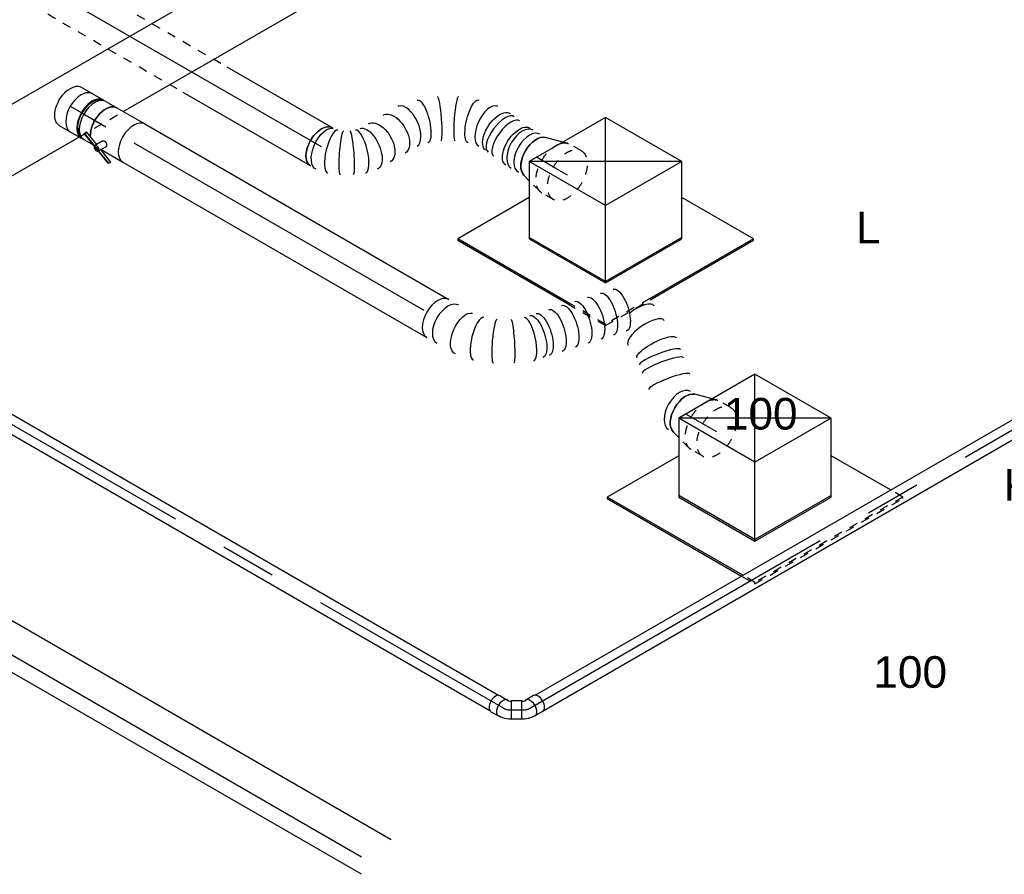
# Model space of a CAD drawing. Extents: x -238422 to 258194, y -34825 to 126331.
# Tile 61 of 239: x -32159 to -29357, y -32323 to -29891. Entities that reach past the tile are written whole.
import ezdxf
from ezdxf.enums import TextEntityAlignment as Align

# ---------------------------------------------------------------- set-up
doc = ezdxf.new("R2010")
doc.units = 0
doc.header["$LTSCALE"] = 50
doc.linetypes.add('CENTER2', pattern=[28.575, 19.05, -3.175, 3.175, -3.175])
doc.linetypes.add('STREEPJES', pattern=[0.1, 0.05, -0.05])
doc.layers.get('0').update_dxf_attribs({"linetype": 'CONTINUOUS'})
for name, color, linetype in [('EL6131--', 2, 'CONTINUOUS'), ('EM6131--', 1, 'CONTINUOUS'), ('WL524---_D', 153, 'CONTINUOUS'), ('WL524---_HARTLIJN', 8, 'CONTINUOUS'), ('WL570---_RETOUR', 112, 'CONTINUOUS'), ('WL570---_RETOUR_HL', 8, 'CONTINUOUS'), ('WL570---_RETOUR_RST', 2, 'CONTINUOUS'), ('WL570---_RETOUR_RST_HL', 1, 'CONTINUOUS'), ('WL570---_TOEVOER', 3, 'CONTINUOUS'), ('WL570---_TOEVOER_HL', 8, 'CONTINUOUS'), ('WL570---_TOEVOER_RST', 2, 'CONTINUOUS'), ('WL570---_TOEVOER_RST_HL', 1, 'CONTINUOUS'), ('WM570---_RETOUR_PR', 1, 'CONTINUOUS'), ('WM570---_RETOUR_RST_PR', 1, 'CONTINUOUS'), ('WM570---_TOEVOER_PR', 1, 'CONTINUOUS'), ('WM570---_TOEVOER_RST_PR', 1, 'CONTINUOUS')]:
    doc.layers.add(name, color=color, linetype=linetype)
doc.styles.add('BURO-018', font='ARIAL.TTF', dxfattribs={"height": 90})

# ---------------------------------------------------------------- blocks, each defined once
blk = doc.blocks.new('*U1442')
at = {"color": 0, "ltscale": 10}
for p, q in [((29.9, 25, -10069.2), (4556.7, 25, -10069.2)), ((29.9, -25, -10069.2), (4537.4, -25, -10069.2))]:
    blk.add_line(p, q, dxfattribs=at)
at = {"layer": 'WL524---_HARTLIJN', "linetype": 'CENTER2'}
blk.add_line((0, 0, -10069.2), (4556.7, 0, -10069.2), dxfattribs=at)
at = {"layer": 'WL524---_D', "color": 1, "style": 'BURO-018'}
blk.add_attdef('POSNR', text='', height=90, dxfattribs=at).set_placement((0, 0), align=Align.MIDDLE)
blk = doc.blocks.new('*U1459')
at = {"color": 0, "ltscale": 10}
for p, q in [((18.7, 41.1, -10077.3), (-3.2, 28.4, -10077.3)), ((-12.7, 25, -10077.3), (-14, 25, -10077.3)), ((-12.7, 25, -10077.3), (-10.6, 25, -10077.3)), ((-10.6, 25, -10077.3), (-6.8, 25.6, -10077.3)), ((-6.8, 25.6, -10077.3), (-4.2, 26.5, -10077.3)), ((-4.2, 26.5, -10077.3), (-3.5, 26.9, -10077.3)), ((-12.7, -25, -10077.3), (-14, -25, -10077.3)), ((-12.7, -25, -10077.3), (-6.8, -25, -10077.3)), ((-6.8, -25, -10077.3), (4.8, -23.2, -10077.3)), ((5.2, -23.1, -10077.3), (4.8, -23.2, -10077.3)), ((5.2, -23.1, -10077.3), (15.9, -19.6, -10077.3)), ((15.9, -19.6, -10077.3), (17, -19, -10077.3)), ((17, -19, -10077.3), (21.5, -16.4, -10077.3)), ((44.9, -4.4, -10077.3), (23, -17, -10077.3))]:
    blk.add_line(p, q, dxfattribs=at)
for centre, start_param, end_param in [((9.9, 5.7, -10077.3), 2.831748, 6.536805), ((31.8, 18.4, -10077.3), 3.141593, 6.283185)]:
    blk.add_ellipse(centre, major_axis=(-13.1, 22.7), ratio=0.57735, start_param=start_param, end_param=end_param, dxfattribs=at)
at = {"layer": 'WL524---_HARTLIJN', "linetype": 'CENTER2'}
for p, q in [((9.9, 5.7, -10077.3), (9, 5.2, -10077.3)), ((-44, 0, -10077.3), (-12.7, 0, -10077.3))]:
    blk.add_line(p, q, dxfattribs=at)
blk.add_ellipse((-12.7, 17.8, -10077.3), major_axis=(30.8, 0), ratio=0.57735, start_param=4.712389, end_param=5.497787, dxfattribs=at)
at = {"layer": 'WL524---_D', "color": 1, "style": 'BURO-018'}
blk.add_attdef('POSNR', text='', height=90, dxfattribs=at).set_placement((0, 0), align=Align.MIDDLE)
blk = doc.blocks.new('*U1460')
at = {"color": 0, "ltscale": 10}
for p, q in [((-3.3, 27, -10077.3), (-1.5, 28, -10077.3)), ((-1, 29.7, -10077.3), (-1.5, 28, -10077.3)), ((25, 44.7, -10077.3), (-1, 29.7, -10077.3)), ((25.2, -15.7, -10077.3), (-1, 29.7, -10077.3)), ((51.2, -0.7, -10077.3), (25, 44.7, -10077.3)), ((-35.9, 26.2, -10077.3), (-11.4, 26.2, -10077.3)), ((-10.4, 25, -10077.3), (-9.6, 25, -10077.3)), ((-9.6, 25, -10077.3), (-6.9, 25.6, -10077.3)), ((-6.9, 25.6, -10077.3), (-3.3, 27, -10077.3)), ((-35.9, -26.3, -10077.3), (-11.4, -26.3, -10077.3)), ((-10.4, -25, -10077.3), (-5.2, -25, -10077.3)), ((-4, -24.9, -10077.3), (-5.2, -25, -10077.3)), ((-4, -24.9, -10077.3), (7, -22.6, -10077.3)), ((7, -22.6, -10077.3), (7.4, -22.5, -10077.3)), ((7.4, -22.5, -10077.3), (18.3, -18.3, -10077.3)), ((18.4, -18.3, -10077.3), (23.5, -15.3, -10077.3)), ((25.2, -15.7, -10077.3), (23.5, -15.3, -10077.3)), ((51.2, -0.7, -10077.3), (25.2, -15.7, -10077.3))]:
    blk.add_line(p, q, dxfattribs=at)
for centre, start_param, end_param in [((-11.4, 0, -10077.3), 2.887973, 6.59303), ((-35.9, 0, -10077.3), 3.141593, 6.283185)]:
    blk.add_ellipse(centre, major_axis=(0, -26.2), ratio=0.57735, start_param=start_param, end_param=end_param, dxfattribs=at)
at = {"layer": 'WL524---_HARTLIJN', "linetype": 'CENTER2'}
for p, q in [((-11.4, 0, -10077.3), (-10.4, 0, -10077.3)), ((12.1, 7, -10077.3), (11, 6.4, -10077.3))]:
    blk.add_line(p, q, dxfattribs=at)
blk.add_ellipse((2.2, 21.8, -10077.3), major_axis=(26.7, 15.4), ratio=0.57735, start_param=3.926991, end_param=4.712389, dxfattribs=at)
at = {"layer": 'WL524---_D', "color": 1, "style": 'BURO-018'}
blk.add_attdef('POSNR', text='', height=90, dxfattribs=at).set_placement((0, 0), align=Align.MIDDLE)
blk = doc.blocks.new('*U1461')
at = {"color": 0, "ltscale": 10}
for p, q in [((1194.5, 25, -7624.3), (3428.5, 25, -7624.3)), ((1165.7, -25, -7624.3), (3428.5, -25, -7624.3))]:
    blk.add_line(p, q, dxfattribs=at)
at = {"layer": 'WL524---_HARTLIJN', "linetype": 'CENTER2'}
blk.add_line((0, 0, -7624.3), (3457.7, 0, -7624.3), dxfattribs=at)
at = {"layer": 'WL524---_D', "color": 1, "style": 'BURO-018'}
blk.add_attdef('POSNR', text='', height=90, dxfattribs=at).set_placement((0, 0), align=Align.MIDDLE)
blk = doc.blocks.new('*U1499')
at = {"color": 0, "ltscale": 10}
for p, q in [((0, 62.5, -7828.1), (418.3, 62.5, -7828.1)), ((955, 62.5, -7828.1), (1099.4, 62.5, -7828.1)), ((0, -62.5, -7828.1), (346.2, -62.5, -7828.1)), ((882.9, -62.5, -7828.1), (1099.4, -62.5, -7828.1))]:
    blk.add_line(p, q, dxfattribs=at)
at = {"color": 8, "linetype": 'STREEPJES', "ltscale": 10}
for p, q in [((438.3, 62.5, -7828.1), (935, 62.5, -7828.1)), ((366.2, -62.5, -7828.1), (862.9, -62.5, -7828.1))]:
    blk.add_line(p, q, dxfattribs=at)
at = {"color": 0, "ltscale": 10}
blk.add_ellipse((0, 0, -7828.1), major_axis=(0, 62.5), ratio=0.57735, start_param=3.141593, end_param=6.283185, dxfattribs=at)
at = {"color": 0, "ltscale": 10, "extrusion": (1.45219e-16, 1.97432e-17, -1)}
blk.add_ellipse((1099.4, 0, -7828.1), major_axis=(0, 62.5), ratio=0.57735, start_param=0, end_param=3.141593, dxfattribs=at)
at = {"layer": 'WL570---_RETOUR_HL', "linetype": 'CENTER2'}
blk.add_line((0, 0, -7828.1), (1099.4, 0, -7828.1), dxfattribs=at)
at = {"layer": 'WM570---_RETOUR_PR', "color": 1, "style": 'BURO-018'}
blk.add_attdef('POSNR', text='', height=90, dxfattribs=at).set_placement((0, 0), align=Align.MIDDLE)
blk = doc.blocks.new('*U1563')
at = {"color": 0, "ltscale": 10}
for p, q in [((296, 32.8, -8890.8), (296.7, 33.4, -8890.8)), ((146.8, -51.6, -8890.8), (147.8, -51.3, -8890.8))]:
    blk.add_line(p, q, dxfattribs=at)
for centre, major_axis, ratio, start_param, end_param in [((488.2, 282.8, -8890.8), (-26.9, -56.4), 0.360257, 3.141593, 4.825359), ((534, 261, -8890.8), (-26.9, -56.4), 0.360257, 3.141593, 6.283185), ((603, 220.5, -8890.8), (-39.7, -48.3), 0.171981, 3.141593, 6.283185), ((622.3, 204.6, -8890.8), (-39.7, -48.3), 0.171981, 3.141593, 6.283185), ((661, 172.9, -8890.8), (-39.7, -48.3), 0.171981, 3.141593, 6.283185), ((727.1, 117.1, -8890.8), (0, -62.5), 0.57735, 3.141593, 6.283185), ((747.5, 117.1, -8890.8), (0, -62.5), 0.57735, 3.300501, 6.124277), ((253.7, 79, -8890.8), (-42.7, 45.9), 0.298202, 3.166061, 6.258717), ((0, 0, -8890.8), (0, -62.5), 0.57735, 3.141593, 6.283185), ((33.3, 0, -8890.8), (0, -62.5), 0.57735, 3.141593, 6.283185), ((129.8, 8.7, -8890.8), (17.4, -60.2), 0.318073, 3.168048, 6.25673)]:
    blk.add_ellipse(centre, major_axis=major_axis, ratio=ratio, start_param=start_param, end_param=end_param, dxfattribs=at)
at = {"color": 0, "ltscale": 10, "extrusion": (-8.97074e-17, -5.17926e-17, -1)}
for centre, major_axis, ratio, start_param, end_param in [((437, 279.5, -8890.8), (-46.1, 42.2), 0.392684, 0, 3.141593), ((411.1, 251.2, -8890.8), (-46.1, 42.2), 0.392684, 0, 3.141593), ((581.1, 238.5, -8890.8), (33.8, 53.1), 0.268684, 3.174357, 6.31595), ((385.2, 222.9, -8890.8), (-46.1, 42.2), 0.392684, 0, 3.141593), ((359.3, 194.6, -8890.8), (-46.1, 42.2), 0.392684, 0, 3.141593), ((333.4, 166.3, -8890.8), (-46.1, 42.2), 0.392684, 0, 3.141593), ((307.6, 138, -8890.8), (-46.1, 42.2), 0.392684, 0, 3.141593), ((268.7, 95.5, -8890.8), (-46.1, 42.2), 0.392684, 0, 3.141593), ((281.7, 109.6, -8890.8), (-46.1, 42.2), 0.392684, 0, 3.141593), ((216.3, 49.6, -8890.8), (34.9, -52), 0.09442, 3.148712, 6.290305), ((86.5, 0, -8890.8), (6.2, -62.4), 0.498907, 6.233468, 9.37506), ((174.1, 25.6, -8890.8), (-26.7, 56.7), 0.115729, 3.132827, 6.27442)]:
    blk.add_ellipse(centre, major_axis=major_axis, ratio=ratio, start_param=start_param, end_param=end_param, dxfattribs=at)
at = {"layer": 'WM570---_TOEVOER_PR', "color": 1, "style": 'BURO-018'}
blk.add_attdef('POSNR', text='', height=90, dxfattribs=at).set_placement((0, 0), align=Align.MIDDLE)
blk = doc.blocks.new('*U1564')
at = {"color": 0, "ltscale": 10}
for p, q in [((0, 62.5, -8184.7), (998.6, 62.5, -8184.7)), ((0, -62.5, -8184.7), (998.6, -62.5, -8184.7))]:
    blk.add_line(p, q, dxfattribs=at)
blk.add_ellipse((998.6, 0, -8184.7), major_axis=(0, -62.5), ratio=0.57735, start_param=3.141593, end_param=6.283185, dxfattribs=at)
at = {"layer": 'WL570---_TOEVOER_HL', "linetype": 'CENTER2'}
blk.add_line((0, 0, -8184.7), (998.6, 0, -8184.7), dxfattribs=at)
at = {"layer": 'WM570---_TOEVOER_PR', "color": 1, "style": 'BURO-018'}
blk.add_attdef('POSNR', text='', height=90, dxfattribs=at).set_placement((0, 0), align=Align.MIDDLE)
blk = doc.blocks.new('*U1717')
at = {"color": 0, "ltscale": 10}
for p, q in [((136.8, -17.7, -9974), (4278.6, -17.7, -9974)), ((34.7, -194.5, -9974), (2901.8, -194.5, -9974)), ((3046.1, -194.5, -9974), (4176.5, -194.5, -9974))]:
    blk.add_line(p, q, dxfattribs=at)
at = {"color": 8, "linetype": 'STREEPJES', "ltscale": 10}
blk.add_line((2901.8, -194.5, -9974), (3046.1, -194.5, -9974), dxfattribs=at)
at = {"layer": 'WM570---_TOEVOER_PR', "color": 1, "style": 'BURO-018'}
blk.add_attdef('POSNR', text='', height=90, dxfattribs=at).set_placement((0, 0), align=Align.MIDDLE)
blk = doc.blocks.new('*U1718')
at = {"color": 0, "ltscale": 10}
for p, q in [((266.2, 318.1, -7828.1), (266.1, 318.1, -7828.1)), ((215.1, 288.6, -7828.1), (215, 288.6, -7828.1)), ((145.8, -1.5, -7828.1), (146.6, -0.8, -7828.1)), ((52.1, -55.4, -7828.1), (53.1, -55.1, -7828.1))]:
    blk.add_line(p, q, dxfattribs=at)
at = {"color": 0, "ltscale": 10, "extrusion": (-2.77556e-17, 1.12173e-16, -1)}
for centre, major_axis, ratio, start_param, end_param in [((338.2, 279, -7828.1), (17.7, -60.2), 0.313149, 0.026402, 3.167995), ((413.2, 288.1, -7828.1), (3.5, 62.5), 0.504848, 3.170033, 6.311626), ((482.7, 280.2, -7828.1), (-3.5, -62.5), 0.504848, 6.254745, 9.396338), ((212.8, 206.6, -7828.1), (-43.3, 45.4), 0.313149, 6.256783, 9.398376), ((160.8, 134.6, -7828.1), (-54.1, 31.2), 0.57735, 0, 3.141593), ((136.7, 92.8, -7828.1), (-54.1, 31.2), 0.57735, 0, 3.141593), ((119.2, 62.5, -7828.1), (50.9, -36.7), 0.497511, 3.191932, 6.333525), ((0, 0, -7828.1), (0, -62.5), 0.57735, 0, 3.141593), ((10.9, 0, -7828.1), (6.3, -62.4), 0.497511, 6.232846, 9.374438), ((59.3, 14.4, -7828.1), (-27.1, 56.5), 0.106869, 3.133375, 6.274968), ((82.5, 27.8, -7828.1), (35.4, -51.7), 0.106869, 3.14981, 6.291403)]:
    blk.add_ellipse(centre, major_axis=major_axis, ratio=ratio, start_param=start_param, end_param=end_param, dxfattribs=at)
at = {"color": 0, "ltscale": 10}
for centre, major_axis, ratio, start_param, end_param in [((382.3, 288.1, -7828.1), (-6.3, 62.4), 0.497511, 0.050339, 3.091253), ((382.3, 288.1, -7828.1), (-6.3, 62.4), 0.497511, 6.232846, 6.333525), ((425, 286.7, -7828.1), (-7, -62.1), 0.424446, 3.141593, 6.283185), ((445.3, 284.4, -7828.1), (-7, -62.1), 0.424446, 3.141593, 6.283185), ((498.2, 280.2, -7828.1), (0, -62.5), 0.57735, 3.141593, 6.283185), ((521.4, 280.2, -7828.1), (0, -62.5), 0.57735, 3.141593, 6.283185), ((544.5, 280.2, -7828.1), (0, -62.5), 0.57735, 3.300501, 6.124277), ((293.2, 261.6, -7828.1), (-27.1, 56.5), 0.106869, 0.008217, 3.133375), ((250.4, 236.9, -7828.1), (35.4, -51.7), 0.106869, 0.008217, 3.133375), ((182.9, 172.9, -7828.1), (-50.9, 36.7), 0.497511, 6.232846, 6.333525), ((182.9, 172.9, -7828.1), (-50.9, 36.7), 0.497511, 3.191932, 6.232846), ((102.9, 44.2, -7828.1), (-43.3, 45.4), 0.313149, 3.167995, 6.256783), ((34.9, 4.9, -7828.1), (17.7, -60.2), 0.313149, 3.167995, 6.256783)]:
    blk.add_ellipse(centre, major_axis=major_axis, ratio=ratio, start_param=start_param, end_param=end_param, dxfattribs=at)
at = {"layer": 'WM570---_RETOUR_PR', "color": 1, "style": 'BURO-018'}
blk.add_attdef('POSNR', text='', height=90, dxfattribs=at).set_placement((0, 0), align=Align.MIDDLE)
blk = doc.blocks.new('*U1719')
at = {"color": 8, "linetype": 'STREEPJES', "ltscale": 10}
for p, q in [((-38.1, 80, -7889.1), (0, 80, -7889.1)), ((7.3, 79, -7889.1), (48.1, 67.7, -7889.1)), ((-38.1, -80, -7889.1), (0, -80, -7889.1)), ((7.3, -79, -7889.1), (20.4, -75.4, -7889.1))]:
    blk.add_line(p, q, dxfattribs=at)
at = {"color": 0, "ltscale": 10}
for p, q in [((48.1, 67.7, -7889.1), (69.6, 61.7, -7889.1)), ((20.4, -75.4, -7889.1), (69.6, -61.7, -7889.1))]:
    blk.add_line(p, q, dxfattribs=at)
at = {"color": 8, "linetype": 'STREEPJES', "ltscale": 10, "extrusion": (7.43708e-18, -5.9805e-17, -1)}
for centre, start_param, end_param in [((-38.1, 0, -7889.1), 0, 6.280044), ((0, 0, -7889.1), 0, 2.149672), ((0, 0, -7889.1), 0, 2.149672), ((0, 0, -7889.1), 0, 2.149672), ((0, 0, -7889.1), 2.562717, 3.141593), ((0, 0, -7889.1), 2.562717, 3.141593), ((0, 0, -7889.1), 2.562717, 3.141593)]:
    blk.add_ellipse(centre, major_axis=(0, 80), ratio=0.57735, start_param=start_param, end_param=end_param, dxfattribs=at)
at = {"color": 0, "ltscale": 10, "extrusion": (7.43708e-18, -5.9805e-17, -1)}
for centre, major_axis, start_param, end_param in [((63.9, 0, -7889.1), (0, 62.5), 0.158908, 2.982685), ((63.9, 0, -7889.1), (0, 62.5), 0.158908, 2.982685), ((0, 0, -7889.1), (0, 80), 2.149672, 2.562717), ((0, 0, -7889.1), (0, 80), 2.149672, 2.562717), ((0, 0, -7889.1), (0, 80), 2.149672, 2.562717)]:
    blk.add_ellipse(centre, major_axis=major_axis, ratio=0.57735, start_param=start_param, end_param=end_param, dxfattribs=at)
at = {"layer": 'WL570---_RETOUR_RST_HL', "linetype": 'CENTER2'}
for p, q in [((-38.1, 0, -7889.1), (0, 0, -7889.1)), ((0, 0, -7889.1), (63.9, 0, -7889.1))]:
    blk.add_line(p, q, dxfattribs=at)
blk.add_circle((63.9, 0, -7889.1), 0.075, dxfattribs=at)
at = {"layer": 'WM570---_RETOUR_RST_PR', "color": 1, "style": 'BURO-018'}
blk.add_attdef('POSNR', text='', height=90, dxfattribs=at).set_placement((0, 0), align=Align.MIDDLE)
blk = doc.blocks.new('*U1720')
at = {"color": 0, "ltscale": 10}
for p, q in [((-132.9, 204, -7998.9), (-243.1, 13.1, -7998.9)), ((117.8, 204, -7998.9), (-132.9, 204, -7998.9)), ((-7.6, -13.1, -7998.9), (-132.9, 204, -7998.9)), ((243.1, -13.1, -7998.9), (-132.9, 204, -7998.9)), ((-7.6, -13.1, -7998.9), (117.8, 204, -7998.9)), ((243.1, -13.1, -7998.9), (117.8, 204, -7998.9)), ((-419.5, 114.9, -7998.9), (-421.5, 111.4, -7998.9)), ((-184.3, 114.9, -7998.9), (-419.5, 114.9, -7998.9)), ((-236.4, -202.1, -7998.9), (-419.5, 114.9, -7998.9)), ((-421.5, 111.4, -7998.9), (-241.1, -201.1, -7998.9)), ((-243.1, 13.1, -7998.9), (-117.8, -204, -7998.9)), ((-115.7, -200.5, -7998.9), (-241.1, 16.6, -7998.9)), ((-117.8, -204, -7998.9), (-7.6, -13.1, -7998.9)), ((243.1, -13.1, -7998.9), (-7.6, -13.1, -7998.9)), ((132.9, -204, -7998.9), (243.1, -13.1, -7998.9)), ((309.2, -305.8, -7998.9), (191.7, -102.2, -7998.9)), ((-117.8, -204, -7998.9), (132.9, -204, -7998.9)), ((134.9, -200.5, -7998.9), (-115.7, -200.5, -7998.9)), ((309.2, -305.8, -7998.9), (-32.5, -305.8, -7998.9)), ((307.2, -309.4, -7998.9), (309.2, -305.8, -7998.9)), ((-32.2, -309.4, -7998.9), (307.2, -309.4, -7998.9))]:
    blk.add_line(p, q, dxfattribs=at)
at = {"color": 8, "linetype": 'STREEPJES', "ltscale": 10}
for p, q in [((-241.1, -201.1, -7998.9), (-178.6, -309.4, -7998.9)), ((-176.6, -305.8, -7998.9), (-236.4, -202.1, -7998.9)), ((-178.6, -309.4, -7998.9), (-176.6, -305.8, -7998.9)), ((-32.5, -305.8, -7998.9), (-176.6, -305.8, -7998.9)), ((-178.6, -309.4, -7998.9), (-32.2, -309.4, -7998.9))]:
    blk.add_line(p, q, dxfattribs=at)
at = {"layer": 'WL570---_RETOUR_RST_HL', "linetype": 'CENTER2'}
blk.add_circle((0, 0, -7998.9), 0.075, dxfattribs=at)
at = {"layer": 'WL570---_RETOUR_RST', "color": 1, "style": 'BURO-018'}
for tag in ['MC', 'Q']:
    blk.add_attdef(tag, text='', height=90, dxfattribs=at).set_placement((0, 0), align=Align.MIDDLE)
at = {"layer": 'WM570---_RETOUR_RST_PR', "color": 1, "style": 'BURO-018'}
blk.add_attdef('POSNR', text='', height=90, dxfattribs=at).set_placement((0, 0), align=Align.MIDDLE)
blk = doc.blocks.new('*U1743')
at = {"color": 8, "linetype": 'STREEPJES', "ltscale": 10}
for p, q in [((-38.1, 80, -8931.3), (0, 80, -8931.3)), ((7.3, 79, -8931.3), (48.1, 67.7, -8931.3)), ((-38.1, -80, -8931.3), (0, -80, -8931.3)), ((7.3, -79, -8931.3), (20.4, -75.4, -8931.3))]:
    blk.add_line(p, q, dxfattribs=at)
at = {"color": 0, "ltscale": 10}
for p, q in [((48.1, 67.7, -8931.3), (69.6, 61.7, -8931.3)), ((20.4, -75.4, -8931.3), (69.6, -61.7, -8931.3))]:
    blk.add_line(p, q, dxfattribs=at)
at = {"color": 8, "linetype": 'STREEPJES', "ltscale": 10, "extrusion": (7.43708e-18, -5.9805e-17, -1)}
for centre, start_param, end_param in [((-38.1, 0, -8931.3), 0, 6.280044), ((0, 0, -8931.3), 0, 2.149672), ((0, 0, -8931.3), 0, 2.149672), ((0, 0, -8931.3), 0, 2.149672), ((0, 0, -8931.3), 2.562717, 3.141593), ((0, 0, -8931.3), 2.562717, 3.141593), ((0, 0, -8931.3), 2.562717, 3.141593)]:
    blk.add_ellipse(centre, major_axis=(0, 80), ratio=0.57735, start_param=start_param, end_param=end_param, dxfattribs=at)
at = {"color": 0, "ltscale": 10, "extrusion": (7.43708e-18, -5.9805e-17, -1)}
for centre, major_axis, start_param, end_param in [((63.9, 0, -8931.3), (0, 62.5), 0.158908, 2.982685), ((63.9, 0, -8931.3), (0, 62.5), 0.158908, 2.982685), ((0, 0, -8931.3), (0, 80), 2.149672, 2.562717), ((0, 0, -8931.3), (0, 80), 2.149672, 2.562717), ((0, 0, -8931.3), (0, 80), 2.149672, 2.562717)]:
    blk.add_ellipse(centre, major_axis=major_axis, ratio=0.57735, start_param=start_param, end_param=end_param, dxfattribs=at)
at = {"layer": 'WL570---_TOEVOER_RST_HL', "linetype": 'CENTER2'}
for p, q in [((-38.1, 0, -8931.3), (0, 0, -8931.3)), ((0, 0, -8931.3), (63.9, 0, -8931.3))]:
    blk.add_line(p, q, dxfattribs=at)
blk.add_circle((63.9, 0, -8931.3), 0.075, dxfattribs=at)
at = {"layer": 'WM570---_TOEVOER_RST_PR', "color": 1, "style": 'BURO-018'}
blk.add_attdef('POSNR', text='', height=90, dxfattribs=at).set_placement((0, 0), align=Align.MIDDLE)
blk = doc.blocks.new('*U1744')
at = {"color": 2, "ltscale": 10}
for p, q in [((-46.1, 62.5, -8152.1), (46.1, 62.5, -8152.1)), ((-89.8, -47, -8152.1), (-89.7, -45.7, -8152.1)), ((-29.8, -70.2, -8152.1), (-89.8, -47, -8152.1)), ((-89.7, -45.7, -8152.1), (-86.3, -39.8, -8152.1)), ((-30.6, -68.6, -8152.1), (-89.7, -45.7, -8152.1)), ((-43.4, -56.4, -8152.1), (-86.3, -39.8, -8152.1)), ((-33.2, -38.7, -8152.1), (-46.4, -61.6, -8152.1)), ((-17.2, -48.6, -8152.1), (-25.2, -62.5, -8152.1)), ((-29.7, -69, -8152.1), (-30.6, -68.6, -8152.1)), ((-29.7, -70.3, -8152.1), (-30.1, -71, -8152.1)), ((-29.7, -69, -8152.1), (-29.8, -70.2, -8152.1)), ((13.1, -86.9, -8152.1), (-29.8, -70.2, -8152.1)), ((-26.3, -63.1, -8152.1), (-29.7, -69, -8152.1)), ((13.2, -85.6, -8152.1), (-29.7, -69, -8152.1)), ((16.6, -79.7, -8152.1), (-26.3, -63.1, -8152.1)), ((-25.2, -62.5, -8152.1), (-25.7, -63.3, -8152.1)), ((-25.2, -62.5, -8152.1), (46.1, -62.5, -8152.1)), ((16.5, -81, -8152.1), (13.1, -86.9, -8152.1)), ((13.2, -85.6, -8152.1), (16.6, -79.7, -8152.1)), ((16.6, -79.7, -8152.1), (16.5, -81, -8152.1)), ((13.1, -86.9, -8152.1), (13.2, -85.6, -8152.1))]:
    blk.add_line(p, q, dxfattribs=at)
at = {"color": 2, "ltscale": 10, "extrusion": (-8.22703e-17, -7.95482e-17, -1)}
for start_param, end_param in [(0.746544, 3.141593), (0.156399, 0.284343)]:
    blk.add_ellipse((-46.1, 0, -8152.1), major_axis=(0, -62.5), ratio=0.57735, start_param=start_param, end_param=end_param, dxfattribs=at)
at = {"color": 2, "ltscale": 10}
for centre, major_axis, start_param, end_param in [((46.1, 0, -8152.1), (0, -62.5), 3.141593, 6.283185), ((-38.3, -66.3, -8152.1), (-8.15, 4.7), 0, 3.141593), ((-38.3, -66.3, -8152.1), (-8.15, 4.7), 3.141593, 6.283185)]:
    blk.add_ellipse(centre, major_axis=major_axis, ratio=0.57735, start_param=start_param, end_param=end_param, dxfattribs=at)
blk.add_spline([(-33.2, -38.7, -8152.1), (-32.7, -38.3, -8152.1), (-32.2, -37.9, -8152.1), (-31.7, -37.6, -8152.1), (-31.1, -37.3, -8152.1), (-30.4, -37.2, -8152.1), (-29.6, -37.1, -8152.1), (-28.9, -37, -8152.1), (-28.1, -37.1, -8152.1), (-27.2, -37.2, -8152.1), (-26.4, -37.4, -8152.1), (-25.6, -37.7, -8152.1), (-24.7, -38.1, -8152.1), (-23.9, -38.5, -8152.1), (-23.1, -39, -8152.1), (-22.3, -39.5, -8152.1), (-21.5, -40.1, -8152.1), (-20.8, -40.7, -8152.1), (-20.1, -41.3, -8152.1), (-19.5, -42, -8152.1), (-18.9, -42.7, -8152.1), (-18.4, -43.3, -8152.1), (-17.9, -44, -8152.1), (-17.6, -44.7, -8152.1), (-17.3, -45.4, -8152.1), (-17.1, -46, -8152.1), (-16.9, -46.6, -8152.1), (-16.9, -47.2, -8152.1), (-16.9, -47.7, -8152.1), (-17, -48.2, -8152.1), (-17.2, -48.6, -8152.1)], degree=3, dxfattribs=at)
at = {"layer": 'WL570---_TOEVOER', "color": 1, "style": 'BURO-018'}
blk.add_attdef('I', text='', height=90, dxfattribs=at).set_placement((0, 0), align=Align.MIDDLE)
at = {"layer": 'WM570---_TOEVOER_PR', "color": 1, "style": 'BURO-018'}
blk.add_attdef('POSNR', text='', height=90, dxfattribs=at).set_placement((0, 0), align=Align.MIDDLE)
blk = doc.blocks.new('*U1745')
at = {"color": 0, "ltscale": 10}
for p, q in [((-40.3, 62.5, -8091), (-4.1, 62.5, -8091)), ((4.1, 62.5, -8091), (40.3, 62.5, -8091)), ((-40.3, -62.5, -8091), (-4.1, -62.5, -8091)), ((4.1, -62.5, -8091), (36.6, -62.5, -8091))]:
    blk.add_line(p, q, dxfattribs=at)
for centre, major_axis, start_param, end_param in [((-40.3, 0, -8091), (0, -62.5), 3.141593, 6.283185), ((-4.1, 0, -8091), (0, -62.5), 3.141593, 6.396565), ((-4.1, 0, -8091), (0, -59.4), 3.249496, 6.175282), ((4.1, 0, -8091), (0, -62.5), 3.141593, 6.283185), ((-4.1, 0, -8091), (0, -62.5), 3.028213, 3.138451), ((40.3, 0, -8091), (0, -62.5), 3.141593, 5.536641), ((40.3, 0, -8091), (0, -62.5), 5.998842, 6.126786)]:
    blk.add_ellipse(centre, major_axis=major_axis, ratio=0.57735, start_param=start_param, end_param=end_param, dxfattribs=at)
at = {"layer": 'WL570---_TOEVOER_HL', "linetype": 'CENTER2'}
blk.add_line((-40.3, 0, -8091), (40.3, 0, -8091), dxfattribs=at)
at = {"layer": 'WM570---_TOEVOER_PR', "color": 1, "style": 'BURO-018'}
blk.add_attdef('POSNR', text='', height=90, dxfattribs=at).set_placement((0, 0), align=Align.MIDDLE)
blk = doc.blocks.new('*U1746')
at = {"color": 0, "ltscale": 10}
for p, q in [((0, 62.5, -8037.1), (36.1, 62.5, -8037.1)), ((61, 59.4, -8037.1), (69.2, 59.4, -8037.1)), ((0, -62.5, -8037.1), (36.1, -62.5, -8037.1)), ((61, -59.4, -8037.1), (69.2, -59.4, -8037.1))]:
    blk.add_line(p, q, dxfattribs=at)
at = {"color": 0, "ltscale": 10, "extrusion": (-8.97074e-17, -5.17926e-17, -1)}
blk.add_ellipse((0, 0, -8037.1), major_axis=(0, -62.5), ratio=0.57735, start_param=0, end_param=3.141593, dxfattribs=at)
at = {"color": 0, "ltscale": 10}
for centre, major_axis, start_param, end_param in [((36.1, 0, -8037.1), (0, -62.5), 3.141593, 6.283185), ((72.3, 0, -8037.1), (0, -59.4), 3.249496, 6.175282)]:
    blk.add_ellipse(centre, major_axis=major_axis, ratio=0.57735, start_param=start_param, end_param=end_param, dxfattribs=at)
at = {"layer": 'WL570---_TOEVOER_HL', "linetype": 'CENTER2'}
blk.add_line((0, 0, -8037.1), (36.1, 0, -8037.1), dxfattribs=at)
at = {"layer": 'WM570---_TOEVOER_PR', "color": 1, "style": 'BURO-018'}
blk.add_attdef('POSNR', text='', height=90, dxfattribs=at).set_placement((0, 0), align=Align.MIDDLE)
blk = doc.blocks.new('*U1819')
at = {"color": 0, "ltscale": 10}
for p, q in [((-131.9, 205.8, -9039.7), (-244.1, 11.3, -9039.7)), ((118.8, 205.8, -9039.7), (-131.9, 205.8, -9039.7)), ((-6.5, -11.3, -9039.7), (-131.9, 205.8, -9039.7)), ((244.1, -11.3, -9039.7), (-131.9, 205.8, -9039.7)), ((-6.5, -11.3, -9039.7), (118.8, 205.8, -9039.7)), ((244.1, -11.3, -9039.7), (118.8, 205.8, -9039.7)), ((-420.5, 113.1, -9039.7), (-422.5, 109.6, -9039.7)), ((-185.3, 113.1, -9039.7), (-420.5, 113.1, -9039.7)), ((-197.8, -272.6, -9039.7), (-420.5, 113.1, -9039.7)), ((-422.5, 109.6, -9039.7), (-201.9, -272.6, -9039.7)), ((-244.1, 11.3, -9039.7), (-118.8, -205.8, -9039.7)), ((-116.8, -202.2, -9039.7), (-242.1, 14.8, -9039.7)), ((-118.8, -205.8, -9039.7), (-6.5, -11.3, -9039.7)), ((244.1, -11.3, -9039.7), (-6.5, -11.3, -9039.7)), ((131.9, -205.8, -9039.7), (244.1, -11.3, -9039.7)), ((288, -272.6, -9039.7), (190.7, -103.9, -9039.7)), ((-118.8, -205.8, -9039.7), (131.9, -205.8, -9039.7)), ((133.9, -202.2, -9039.7), (-116.8, -202.2, -9039.7))]:
    blk.add_line(p, q, dxfattribs=at)
at = {"color": 8, "linetype": 'STREEPJES', "ltscale": 10}
for p, q in [((-201.9, -272.6, -9039.7), (-179.6, -311.1, -9039.7)), ((-177.6, -307.6, -9039.7), (-197.8, -272.6, -9039.7)), ((308.2, -307.6, -9039.7), (288, -272.6, -9039.7)), ((-179.6, -311.1, -9039.7), (-177.6, -307.6, -9039.7)), ((308.2, -307.6, -9039.7), (-177.6, -307.6, -9039.7)), ((306.2, -311.1, -9039.7), (308.2, -307.6, -9039.7)), ((-179.6, -311.1, -9039.7), (306.2, -311.1, -9039.7))]:
    blk.add_line(p, q, dxfattribs=at)
at = {"layer": 'WL570---_TOEVOER_RST_HL', "linetype": 'CENTER2'}
blk.add_circle((0, 0, -9039.7), 0.075, dxfattribs=at)
at = {"layer": 'WL570---_TOEVOER_RST', "color": 1, "style": 'BURO-018'}
for tag in ['MC', 'Q']:
    blk.add_attdef(tag, text='', height=90, dxfattribs=at).set_placement((0, 0), align=Align.MIDDLE)
at = {"layer": 'WM570---_TOEVOER_RST_PR', "color": 1, "style": 'BURO-018'}
blk.add_attdef('POSNR', text='', height=90, dxfattribs=at).set_placement((0, 0), align=Align.MIDDLE)
blk = doc.blocks.new('*U2060')
at = {"color": 0, "ltscale": 10}
for p, q in [((12.2, 63.6, -10634.8), (2574.4, 63.6, -10634.8)), ((36.7, 21.2, -10634.8), (2549.9, 21.2, -10634.8)), ((-12.2, -63.6, -10634.8), (2501, -63.6, -10634.8))]:
    blk.add_line(p, q, dxfattribs=at)
at = {"layer": 'EM6131--', "color": 1, "style": 'BURO-018'}
blk.add_attdef('POSNR', text='', height=90, dxfattribs=at).set_placement((0, 0), align=Align.MIDDLE)

msp = doc.modelspace()

# ---------------------------------------------------------------- block references
at = {"layer": 'EL6131--', "rotation": 150.0000000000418}
msp.add_blockref('*U2060', (-31144.03423, -32274.46347, 10634.80534), dxfattribs=at)
at = {"layer": 'WL524---_D'}
for name, p, rotation in [('*U1442', (-30705.7973, -31850.02996, 10069.20673), 29.99999999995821), ('*U1461', (-33778.01333, -30121.20248, 7624.27546), 330.0000000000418), ('*U1460', (-30773.6968, -31855.74544, 10077.28964), 330.0000000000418)]:
    msp.add_blockref(name, p, dxfattribs=dict(at, rotation=rotation))
msp.add_blockref('*U1459', (-30715.6968, -31855.74544, 10077.28964), dxfattribs=at)
at = {"layer": 'WL570---_RETOUR'}
for name, rotation in [('*U1499', 150.0000000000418), ('*U1718', 330.0000000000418)]:
    msp.add_blockref(name, (-31300.29511, -30253.04724, 7828.05261), dxfattribs=dict(at, rotation=rotation))
at = {"layer": 'WL570---_RETOUR_RST'}
ref = msp.add_blockref('*U1720', (-30491.78972, -30404.46017, 7998.88156), dxfattribs=dict(at, rotation=29.99999999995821))
ref.add_attrib('Q', '100', dxfattribs={"color": 1, "height": 90, "style": 'BURO-018'}).set_placement((-30050.22645, -31012.53161), align=Align.MIDDLE)
ref.add_attrib('MC', 'L', dxfattribs={"color": 1, "height": 90, "style": 'BURO-018'}).set_placement((-29744.40276, -30482.82946), align=Align.MIDDLE)
at = {"layer": 'WL570---_RETOUR_RST', "rotation": 150.0000000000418}
msp.add_blockref('*U1719', (-30633.3525, -30314.56389, 7889.06954), dxfattribs=at)
at = {"layer": 'WL570---_TOEVOER'}
for name, p, rotation in [('*U1717', (-34599.31044, -31507.13266, 9973.98815), 29.99999999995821), ('*U1746', (-32014.9351, -30137.51735, 8037.0596), 330.0000000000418), ('*U1745', (-31948.82062, -30175.68856, 8091.04185), 330.0000000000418), ('*U1744', (-31874.04408, -30218.86082, 8152.09664), 330.0000000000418), ('*U1564', (-31834.1279, -30241.90644, 8184.68807), 330.0000000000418), ('*U1563', (-30969.34504, -30741.18905, 8890.78031), 330.0000000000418)]:
    msp.add_blockref(name, p, dxfattribs=dict(at, rotation=rotation))
at = {"layer": 'WL570---_TOEVOER_RST'}
ref = msp.add_blockref('*U1819', (-30066.53994, -31137.35977, 9039.68824), dxfattribs=dict(at, rotation=29.99999999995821))
ref.add_attrib('Q', '100', dxfattribs={"color": 1, "height": 90, "style": 'BURO-018'}).set_placement((-29624.83993, -31747.5514), align=Align.MIDDLE)
ref.add_attrib('MC', 'K', dxfattribs={"color": 1, "height": 90, "style": 'BURO-018'}).set_placement((-29317.24848, -31214.78738), align=Align.MIDDLE)
at = {"layer": 'WL570---_TOEVOER_RST', "rotation": 150.0000000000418}
msp.add_blockref('*U1743', (-30208.10272, -31045.42225, 8931.3196), dxfattribs=at)

doc.saveas('drawing.dxf')
